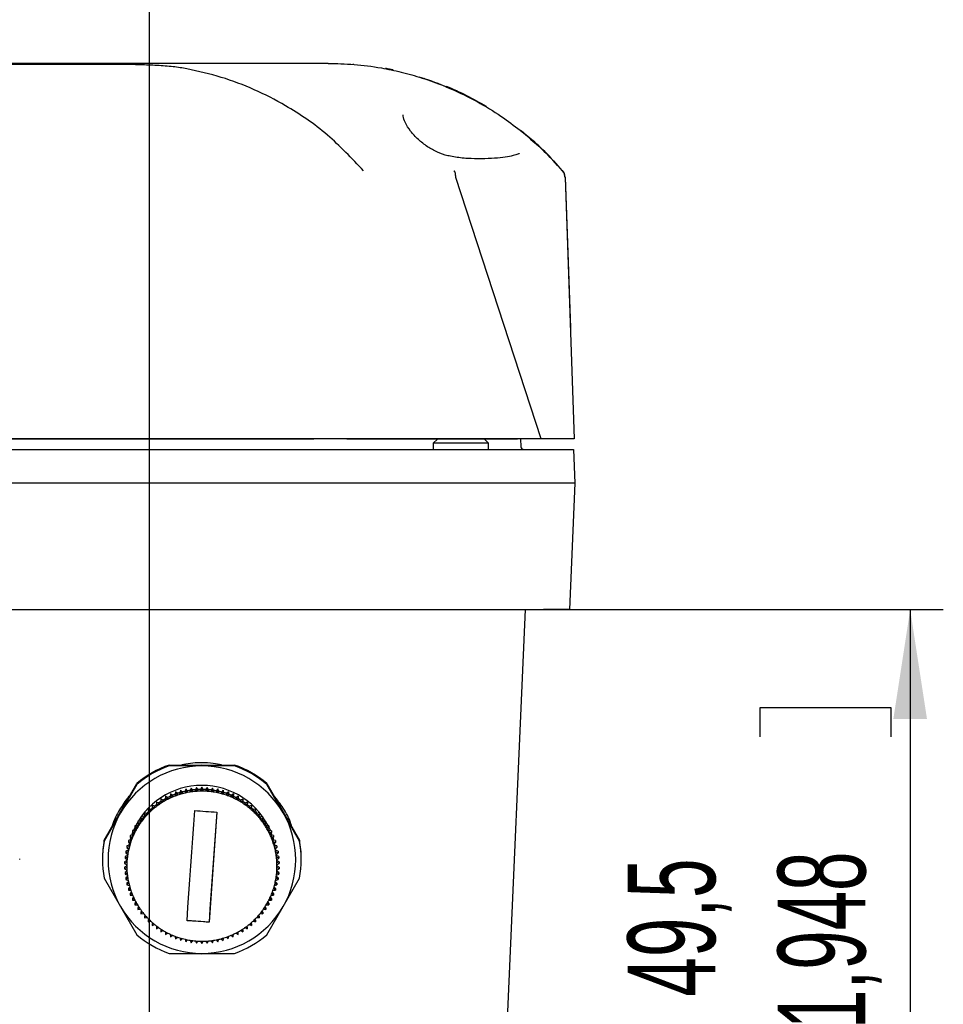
# Model space of a CAD drawing. Header units: millimetres. Extents: x 0 to 1260, y 0 to 891.
# Tile 21 of 56: x 240 to 323, y 655 to 744. Entities that reach past the tile are written whole.
import ezdxf

# ---------------------------------------------------------------- set-up
doc = ezdxf.new("R2010")
doc.units = ezdxf.units.MM
doc.header["$LTSCALE"] = 3
doc.layers.add('FORMAT', color=7, linetype='Continuous')
doc.styles.add('SLDTEXTSTYLE0', font='TXT', dxfattribs={"width": 0.605})
doc.dimstyles.new('SLDDIMSTYLE5', dxfattribs={"dimtxt": 7.704956, "dimasz": 3.048, "dimexe": 0, "dimexo": 0.0625, "dimgap": 1.926239, "dimtad": 1, "dimdec": 1, "dimrnd": 1e-09, "dimzin": 12, "dimdsep": 46, "dimtxsty": 'SLDTEXTSTYLE0', "dimblk1": 'DOT', "dimsah": 1, "dimcen": 0.09, "dimadec": 0, "dimazin": 3, "dimtfac": 1, "dimtdec": 1, "dimtmove": 0, "dimatfit": 0, "dimldrblk": 'DOT', "dimfxl": 1, "dimfrac": 2, "dimtolj": 1, "dimtzin": 12, "dimarcsym": 0})
doc.dimstyles.new('SLDDIMSTYLE6', dxfattribs={"dimtxt": 7.704956, "dimasz": 9.906, "dimexe": 0, "dimexo": 0.0625, "dimgap": 1.926239, "dimtad": 1, "dimdec": 1, "dimrnd": 1e-09, "dimzin": 12, "dimdsep": 46, "dimtxsty": 'SLDTEXTSTYLE0', "dimsah": 1, "dimcen": 0.09, "dimadec": 0, "dimazin": 3, "dimtfac": 1, "dimtdec": 1, "dimtofl": 0, "dimtmove": 0, "dimatfit": 3, "dimfxl": 1, "dimfrac": 2, "dimtolj": 1, "dimtzin": 12, "dimarcsym": 0})

# ---------------------------------------------------------------- blocks, each defined once
blk = doc.blocks.new('_Dot')
at = {"color": 0, "linetype": 'ByBlock', "lineweight": -2}
blk.add_line((-0.5, 0), (-1, 0), dxfattribs=at)
at = {"color": 0, "linetype": 'ByBlock', "const_width": 0.5}
blk.add_lwpolyline([(-0.25, 0, 1), (0.25, 0, 1)], format="xyb", close=True, dxfattribs=at)
blk = doc.blocks.new('_D_6')
at = {"layer": 'FORMAT'}
for p, q in [((267.297, 770.74), (264.651, 770.74)), ((264.651, 770.74), (264.651, 758.907)), ((293.755, 770.74), (296.401, 770.74)), ((296.401, 770.74), (296.401, 758.907)), ((217.921, 641.467), (217.921, 760.143)), ((251.421, 641.467), (251.421, 760.143)), ((264.651, 758.907), (267.297, 758.907)), ((296.401, 758.907), (293.755, 758.907)), ((217.921, 757.143), (198.871, 757.143)), ((217.921, 757.143), (251.421, 757.143)), ((251.421, 757.143), (301.986, 757.143))]:
    blk.add_line(p, q, dxfattribs=at)
blk.add_solid([(251.421, 757.143), (261.327, 755.619), (261.327, 758.667)], dxfattribs=at)
at = {"layer": 'FORMAT', "xscale": 3.048, "yscale": 3.048}
blk.add_blockref('_Dot', (217.921, 757.143, 94.894), dxfattribs=at)
at = {"layer": 'FORMAT', "char_height": 7.9375, "attachment_point": 1, "style": 'SLDTEXTSTYLE0'}
for s, insert in [('33,5', (270.236, 782.736)), ('1,319', (267.297, 769.139))]:
    blk.add_mtext(s, dxfattribs=dict(at, insert=insert))
blk = doc.blocks.new('_D_10')
at = {"layer": 'FORMAT'}
for p, q in [((287.111, 690.951), (323.316, 690.951)), ((320.316, 690.951), (320.316, 641.467)), ((306.719, 679.438), (306.719, 682.084)), ((306.719, 682.084), (318.552, 682.084)), ((318.552, 682.084), (318.552, 679.438)), ((306.719, 652.98), (306.719, 650.334)), ((318.552, 650.334), (318.552, 652.98)), ((306.719, 650.334), (318.552, 650.334)), ((251.421, 641.467), (323.316, 641.467))]:
    blk.add_line(p, q, dxfattribs=at)
for points in [[(320.316, 690.951), (318.792, 681.045), (321.84, 681.045)], [(320.316, 641.467), (321.84, 651.373), (318.792, 651.373)]]:
    blk.add_solid(points, dxfattribs=at)
at = {"layer": 'FORMAT', "char_height": 7.9375, "attachment_point": 1, "rotation": 90, "style": 'SLDTEXTSTYLE0'}
for s, insert in [('1,948', (308.32, 652.98)), ('49,5', (294.723, 655.92))]:
    blk.add_mtext(s, dxfattribs=dict(at, insert=insert))

msp = doc.modelspace()

# ---------------------------------------------------------------- linework, layer by layer
at = {"color": 7, "linetype": 'Continuous', "lineweight": 25}
for p, q in [((257.60356, 740.392285), (178.148781, 740.392285)), ((247.734035, 740.318429), (188.018306, 740.318429)), ((257.60356, 740.391599), (257.60356, 740.392285)), ((267.60356, 740.41081), (262.088153, 740.41081)), ((269.876171, 740.360893), (269.877658, 740.318293)), ((276.396187, 738.994445), (276.290641, 739.029123)), ((276.574069, 738.934949), (276.396187, 738.994446)), ((278.483232, 738.210669), (278.408404, 738.242096)), ((279.167876, 730.077778), (279.170747, 730.063133)), ((286.891096, 706.41081), (279.170747, 730.063133)), ((289.063311, 730.063133), (289.063062, 730.069665)), ((289.063311, 730.063133), (289.889269, 706.41081)), ((289.063312, 730.105597), (289.540061, 716.453273)), ((289.538578, 716.453273), (289.540061, 716.453273)), ((286.891096, 706.41081), (149.024841, 706.41081)), ((266.29676, 706.38541), (169.565061, 706.38541)), ((284.759964, 706.38541), (269.309126, 706.38541)), ((277.50077, 706.38541), (277.12617, 706.01081)), ((282.12617, 706.01081), (281.75157, 706.38541)), ((285.035805, 706.41081), (285.06728, 705.689905)), ((150.326171, 705.45081), (286.978884, 705.45081)), ((277.12617, 706.01081), (277.12617, 705.45081)), ((282.12617, 706.01081), (277.12617, 706.01081)), ((282.12617, 705.45081), (282.12617, 706.01081)), ((286.978884, 705.45081), (289.826171, 705.45081)), ((289.826171, 705.45081), (289.958694, 702.415521)), ((287.111407, 702.415521), (148.676171, 702.415521)), ((289.958694, 702.415521), (289.458134, 690.95081)), ((148.676171, 690.95081), (287.111407, 690.95081)), ((285.447017, 690.95081), (280.029121, 566.860582)), ((253.213131, 676.884064), (256.171171, 676.889908)), ((253.213131, 676.808513), (253.213131, 676.884064)), ((256.171171, 676.802669), (253.213131, 676.808513)), ((256.171171, 676.889908), (259.129211, 676.884064)), ((259.129211, 676.808513), (256.171171, 676.802669)), ((259.129211, 676.884064), (259.129211, 676.808513)), ((248.809955, 672.643953), (250.288975, 675.197409)), ((250.288975, 675.121858), (248.809955, 672.556714)), ((250.288975, 675.197409), (250.288975, 675.121858)), ((256.172988, 674.867903), (256.056894, 674.667134)), ((256.172988, 674.867903), (256.172988, 674.715235)), ((256.288978, 674.667074), (256.172988, 674.867903)), ((262.053367, 675.121858), (262.053367, 675.197409)), ((262.053367, 675.197409), (263.532387, 672.643953)), ((263.532387, 672.556714), (262.053367, 675.121858)), ((252.886475, 674.050168), (252.878315, 673.818449)), ((252.886475, 674.050168), (252.886475, 673.8975)), ((253.083261, 673.927249), (252.886475, 674.050168)), ((253.048381, 673.949035), (253.305884, 674.076391)), ((253.325675, 674.264035), (253.301355, 674.033449)), ((253.325675, 674.111368), (253.301355, 673.880781)), ((253.301355, 674.033449), (253.301355, 673.880781)), ((253.325675, 674.264035), (253.325675, 674.111368)), ((253.513399, 674.127701), (253.325675, 674.264035)), ((253.513399, 673.975033), (253.325675, 674.111368)), ((253.513399, 673.975033), (253.513399, 674.127701)), ((253.778738, 674.446774), (253.738377, 674.218444)), ((253.778738, 674.294106), (253.738377, 674.065776)), ((253.738377, 674.218444), (253.738377, 674.065776)), ((253.778738, 674.446774), (253.778738, 674.294106)), ((253.956485, 674.297689), (253.778738, 674.446774)), ((253.956485, 674.145021), (253.778738, 674.294106)), ((253.920229, 674.328099), (254.19908, 674.419874)), ((253.956485, 674.145021), (253.956485, 674.297689)), ((254.243456, 674.597493), (254.187252, 674.372532)), ((254.243456, 674.444825), (254.187252, 674.219865)), ((254.187252, 674.372532), (254.187252, 674.219865)), ((254.243456, 674.597493), (254.243456, 674.444825)), ((254.410361, 674.436385), (254.243456, 674.597493)), ((254.410361, 674.283717), (254.243456, 674.444825)), ((254.374637, 674.470868), (254.66152, 674.543283)), ((254.410361, 674.283717), (254.410361, 674.436385)), ((254.717567, 674.715459), (254.645792, 674.494963)), ((254.717567, 674.562791), (254.645792, 674.342295)), ((254.645792, 674.494963), (254.645792, 674.342295)), ((254.717567, 674.715459), (254.717567, 674.562791)), ((254.872816, 674.543111), (254.717567, 674.715459)), ((254.872816, 674.390443), (254.717567, 674.562791)), ((254.872816, 674.390443), (254.872816, 674.543111)), ((255.198759, 674.800097), (255.111763, 674.58514)), ((255.198759, 674.647429), (255.111763, 674.432472)), ((255.111763, 674.58514), (255.111763, 674.432472)), ((255.198759, 674.800097), (255.198759, 674.647429)), ((255.341596, 674.617349), (255.198759, 674.800097)), ((255.341596, 674.464682), (255.198759, 674.647429)), ((255.309132, 674.658885), (255.606257, 674.690446)), ((255.341596, 674.464682), (255.341596, 674.617349)), ((255.684688, 674.850994), (255.582895, 674.642624)), ((255.684688, 674.698326), (255.582895, 674.489956)), ((255.582895, 674.642624), (255.582895, 674.489956)), ((255.684688, 674.850994), (255.684688, 674.698326)), ((255.814418, 674.658738), (255.684688, 674.850994)), ((255.814418, 674.50607), (255.684688, 674.698326)), ((255.784529, 674.703032), (256.083727, 674.713538)), ((255.814418, 674.50607), (255.814418, 674.658738)), ((256.172988, 674.715235), (256.056894, 674.514466)), ((256.056894, 674.667134), (256.056894, 674.514466)), ((256.288978, 674.514406), (256.172988, 674.715235)), ((256.262169, 674.713491), (256.561359, 674.702827)), ((256.288978, 674.514406), (256.288978, 674.667074)), ((256.661279, 674.850741), (256.53145, 674.658552)), ((256.661279, 674.698073), (256.53145, 674.505884)), ((256.53145, 674.658552), (256.53145, 674.505884)), ((256.661279, 674.850741), (256.661279, 674.698073)), ((256.762963, 674.642318), (256.661279, 674.850741)), ((256.762963, 674.48965), (256.661279, 674.698073)), ((256.739629, 674.690147), (257.036731, 674.658431)), ((256.762963, 674.48965), (256.762963, 674.642318)), ((257.147182, 674.799591), (257.00425, 674.616918)), ((257.147182, 674.646924), (257.00425, 674.46425)), ((257.00425, 674.616918), (257.00425, 674.46425)), ((257.147182, 674.799591), (257.147182, 674.646924)), ((257.234066, 674.58459), (257.147182, 674.799591)), ((257.234066, 674.431922), (257.147182, 674.646924)), ((257.214477, 674.633065), (257.507441, 674.580641)), ((257.234066, 674.431922), (257.234066, 674.58459)), ((257.62833, 674.714704), (257.472991, 674.542437)), ((257.62833, 674.562036), (257.472991, 674.389769)), ((257.472991, 674.542437), (257.472991, 674.389769)), ((257.62833, 674.714704), (257.62833, 674.562036)), ((257.699991, 674.494171), (257.62833, 674.714704)), ((257.699991, 674.341503), (257.62833, 674.562036)), ((257.684291, 674.542486), (257.971121, 674.469925)), ((257.699991, 674.341503), (257.699991, 674.494171)), ((258.102379, 674.596492), (257.93539, 674.43547)), ((258.102379, 674.443824), (257.93539, 674.282803)), ((257.93539, 674.43547), (257.93539, 674.282803)), ((258.102379, 674.596492), (258.102379, 674.443824)), ((258.158467, 674.371503), (258.102379, 674.596492)), ((258.158467, 674.218835), (258.102379, 674.443824)), ((258.146667, 674.418834), (258.425452, 674.326918)), ((258.158467, 674.218835), (258.158467, 674.371503)), ((258.567019, 674.445532), (258.389194, 674.29654)), ((258.389194, 674.29654), (258.389194, 674.143872)), ((258.567019, 674.292864), (258.389194, 674.143872)), ((258.567019, 674.445532), (258.567019, 674.292864)), ((258.607261, 674.217181), (258.567019, 674.445532)), ((258.607261, 674.064514), (258.567019, 674.292864)), ((258.599238, 674.262707), (258.868172, 674.152424)), ((258.607261, 674.064514), (258.607261, 674.217181)), ((259.019987, 674.262559), (258.832192, 674.126322)), ((258.832192, 674.126322), (258.832192, 673.973654)), ((259.019987, 674.109891), (258.832192, 673.973654)), ((259.019987, 674.262559), (259.019987, 674.109891)), ((259.044187, 674.03196), (259.019987, 674.262559)), ((259.044187, 673.879292), (259.019987, 674.109891)), ((259.039683, 674.07488), (259.297094, 673.947401)), ((259.044187, 673.879292), (259.044187, 674.03196)), ((259.459076, 674.048464), (259.262226, 673.925646)), ((259.459076, 674.048464), (259.459076, 673.895796)), ((259.467116, 673.81674), (259.459076, 674.048464)), ((251.67305, 673.23294), (251.67305, 673.080272)), ((251.891116, 673.153581), (251.67305, 673.23294)), ((251.891116, 673.000913), (251.67305, 673.080272)), ((251.67305, 673.080272), (251.713291, 672.851921)), ((251.864569, 673.163242), (252.064274, 673.322285)), ((251.891116, 673.000913), (251.891116, 673.153581)), ((252.058144, 673.533361), (252.058144, 673.380693)), ((252.270139, 673.438999), (252.058144, 673.533361)), ((252.270139, 673.286331), (252.058144, 673.380693)), ((252.058144, 673.380693), (252.082344, 673.150095)), ((252.239998, 673.452416), (252.464905, 673.606621)), ((252.270139, 673.286331), (252.270139, 673.438999)), ((252.668166, 673.697308), (252.463277, 673.806214)), ((252.463277, 673.806214), (252.463277, 673.653546)), ((252.668166, 673.54464), (252.463277, 673.653546)), ((252.463277, 673.653546), (252.471317, 673.421823)), ((252.635238, 673.71481), (252.879709, 673.858032)), ((252.668166, 673.54464), (252.668166, 673.697308)), ((252.886475, 673.8975), (252.878315, 673.665781)), ((252.878315, 673.818449), (252.878315, 673.665781)), ((253.083261, 673.774581), (252.886475, 673.8975)), ((253.083261, 673.774581), (253.083261, 673.927249)), ((259.262226, 673.925646), (259.262226, 673.772978)), ((259.459076, 673.895796), (259.262226, 673.772978)), ((259.467116, 673.664072), (259.459076, 673.895796)), ((259.467116, 673.664072), (259.467116, 673.81674)), ((259.882147, 673.80429), (259.677201, 673.69549)), ((259.677201, 673.69549), (259.677201, 673.542822)), ((259.882147, 673.651622), (259.677201, 673.542822)), ((259.873987, 673.419903), (259.882147, 673.651622)), ((259.880491, 673.604615), (260.105212, 673.450362)), ((259.882147, 673.80429), (259.882147, 673.651622)), ((260.287138, 673.531227), (260.075094, 673.436975)), ((260.075094, 673.436975), (260.075094, 673.284307)), ((260.287138, 673.378559), (260.075094, 673.284307)), ((260.262818, 673.147973), (260.287138, 673.378559)), ((260.280968, 673.320062), (260.480486, 673.160995)), ((260.287138, 673.531227), (260.287138, 673.378559)), ((260.672076, 673.230606), (260.453968, 673.151361)), ((260.453968, 673.151361), (260.453968, 672.998693)), ((260.672076, 673.077938), (260.453968, 672.998693)), ((260.631716, 672.849608), (260.672076, 673.077938)), ((260.672076, 673.230606), (260.672076, 673.077938)), ((247.330935, 670.07881), (248.809955, 672.643953)), ((248.809955, 672.556714), (247.330935, 670.003259)), ((250.886031, 672.149196), (250.656215, 672.181524)), ((250.656215, 672.181524), (250.656215, 672.028856)), ((251.197373, 672.507105), (250.970373, 672.555371)), ((250.970373, 672.555371), (250.970373, 672.402703)), ((251.197373, 672.354437), (250.970373, 672.402703)), ((250.970373, 672.402703), (251.042034, 672.18217)), ((251.180222, 672.510752), (251.330627, 672.670478)), ((251.197373, 672.354437), (251.197373, 672.507105)), ((251.30987, 672.906412), (251.30987, 672.753745)), ((251.532946, 672.842445), (251.30987, 672.906412)), ((251.30987, 672.753745), (251.365957, 672.528755)), ((251.532946, 672.689777), (251.30987, 672.753745)), ((251.510751, 672.848809), (251.685494, 673.009655)), ((251.532946, 672.689777), (251.532946, 672.842445)), ((257.518794, 672.617483), (256.81864, 662.651519)), ((261.035086, 672.90389), (260.811977, 672.840038)), ((260.811977, 672.840038), (260.811977, 672.68737)), ((261.035086, 672.751222), (260.811977, 672.68737)), ((260.978882, 672.526262), (261.035086, 672.751222)), ((261.014259, 672.667861), (261.164487, 672.508153)), ((261.035086, 672.90389), (261.035086, 672.751222)), ((261.3744, 672.552672), (261.147376, 672.504524)), ((261.147376, 672.504524), (261.147376, 672.351856)), ((261.3744, 672.400005), (261.147376, 672.351856)), ((261.302625, 672.179509), (261.3744, 672.400005)), ((261.343105, 672.303864), (261.469988, 672.148059)), ((261.3744, 672.552672), (261.3744, 672.400005)), ((261.688365, 672.178663), (261.458532, 672.146454)), ((261.688365, 672.178663), (261.688365, 672.025995)), ((263.532387, 672.643953), (265.011407, 670.07881)), ((265.011407, 670.003259), (263.532387, 672.556714)), ((250.109902, 671.372806), (250.109902, 671.220138)), ((250.341985, 671.372746), (250.109902, 671.372806)), ((250.341985, 671.220078), (250.341985, 671.372746)), ((250.600438, 671.770461), (250.368924, 671.786695)), ((250.368924, 671.786695), (250.368924, 671.634027)), ((250.600438, 671.617793), (250.368924, 671.634027)), ((250.368924, 671.634027), (250.470609, 671.425604)), ((250.595094, 671.770836), (250.700107, 671.92024)), ((250.600438, 671.617793), (250.600438, 671.770461)), ((250.886031, 671.996528), (250.656215, 672.028856)), ((250.656215, 672.028856), (250.743099, 671.813855)), ((250.886031, 671.996528), (250.886031, 672.149196)), ((261.458532, 672.146454), (261.458532, 671.993786)), ((261.688365, 672.025995), (261.458532, 671.993786)), ((261.601369, 671.811039), (261.688365, 672.025995)), ((261.644369, 671.917287), (261.749224, 671.76794)), ((261.97545, 671.783685), (261.743928, 671.767571)), ((261.743928, 671.767571), (261.743928, 671.614903)), ((261.97545, 671.631017), (261.743928, 671.614903)), ((261.873657, 671.422647), (261.97545, 671.631017)), ((261.97545, 671.783685), (261.97545, 671.631017)), ((262.002174, 671.369722), (262.002174, 671.217054)), ((262.234257, 671.369662), (262.002174, 671.369722)), ((262.234257, 671.369662), (262.234257, 671.216994)), ((249.911398, 670.528208), (249.681565, 670.495999)), ((249.681565, 670.495999), (249.681565, 670.343331)), ((250.111932, 670.957988), (249.880409, 670.941874)), ((249.880409, 670.941874), (249.880409, 670.789207)), ((250.111932, 670.80532), (249.880409, 670.789207)), ((249.880409, 670.789207), (250.010139, 670.59695)), ((249.911398, 670.37554), (249.911398, 670.528208)), ((250.341985, 671.220078), (250.109902, 671.220138)), ((250.109902, 671.220138), (250.225891, 671.019309)), ((250.111932, 670.80532), (250.111932, 670.957988)), ((262.234257, 671.216994), (262.002174, 671.217054)), ((262.118163, 671.016225), (262.234257, 671.216994)), ((262.232012, 670.954845), (262.232012, 670.802177)), ((262.463526, 670.938611), (262.232012, 670.954845)), ((262.463526, 670.785943), (262.232012, 670.802177)), ((262.333696, 670.593754), (262.463526, 670.785943)), ((262.432322, 670.524961), (262.432322, 670.372293)), ((262.662138, 670.492633), (262.432322, 670.524961)), ((262.544859, 670.50913), (262.449584, 670.765305)), ((262.463526, 670.938611), (262.463526, 670.785943)), ((262.662138, 670.492633), (262.662138, 670.339965)), ((247.330935, 670.003259), (247.330935, 670.07881)), ((249.60265, 669.63202), (249.379541, 669.568168)), ((249.379541, 669.568168), (249.379541, 669.4155)), ((249.741361, 670.0855), (249.514337, 670.037352)), ((249.514337, 670.037352), (249.514337, 669.884684)), ((249.741361, 669.932832), (249.514337, 669.884684)), ((249.514337, 669.884684), (249.669586, 669.712336)), ((249.592362, 669.798066), (249.553555, 669.61797)), ((249.60265, 669.479353), (249.60265, 669.63202)), ((249.724638, 670.288223), (249.660389, 670.068327)), ((249.911398, 670.37554), (249.681565, 670.343331)), ((249.681565, 670.343331), (249.824402, 670.160584)), ((249.741361, 669.932832), (249.741361, 670.0855)), ((262.662138, 670.339965), (262.432322, 670.372293)), ((262.519206, 670.157292), (262.662138, 670.339965)), ((262.602128, 670.082165), (262.602128, 669.929497)), ((262.829128, 670.033899), (262.602128, 670.082165)), ((262.829128, 669.881231), (262.602128, 669.929497)), ((262.682863, 670.064999), (262.618826, 670.284609)), ((262.673789, 669.708964), (262.829128, 669.881231)), ((262.740604, 669.628613), (262.740604, 669.475945)), ((262.96368, 669.564645), (262.740604, 669.628613)), ((262.789463, 669.614603), (262.750823, 669.794393)), ((262.829128, 670.033899), (262.829128, 669.881231)), ((262.96368, 669.564645), (262.96368, 669.411978)), ((265.011407, 670.07881), (265.011407, 670.003259)), ((249.421751, 668.701626), (249.209708, 668.607374)), ((249.49594, 669.169979), (249.277832, 669.090734)), ((249.277832, 669.090734), (249.277832, 668.938066)), ((249.49594, 669.017311), (249.277832, 668.938066)), ((249.277832, 668.938066), (249.45558, 668.788981)), ((249.60265, 669.479353), (249.379541, 669.4155)), ((249.379541, 669.4155), (249.546446, 669.254392)), ((249.421751, 668.548958), (249.421751, 668.701626)), ((249.497688, 669.301456), (249.478178, 669.163525)), ((249.49594, 669.017311), (249.49594, 669.169979)), ((262.96368, 669.411978), (262.740604, 669.475945)), ((262.796692, 669.250956), (262.96368, 669.411978)), ((262.864607, 669.160136), (262.845217, 669.297747)), ((263.065141, 669.087158), (262.847074, 669.166516)), ((263.065141, 668.93449), (262.847074, 669.013848)), ((262.887316, 668.785498), (263.065141, 668.93449)), ((262.92102, 668.698125), (262.92102, 668.545457)), ((263.133014, 668.603763), (262.92102, 668.698125)), ((263.065141, 669.087158), (263.065141, 668.93449)), ((239.671171, 668.316603), (239.671171, 668.392154)), ((247.171171, 668.392154), (247.171171, 668.316603)), ((249.371171, 667.754477), (249.175372, 667.632316)), ((249.380445, 668.229243), (249.175499, 668.120444)), ((249.175499, 668.120444), (249.175499, 667.967776)), ((249.380445, 668.076576), (249.175499, 667.967776)), ((249.175499, 667.967776), (249.372285, 667.844856)), ((249.209708, 668.607374), (249.209708, 668.454706)), ((249.421751, 668.548958), (249.209708, 668.454706)), ((249.209708, 668.454706), (249.397432, 668.318372)), ((249.371171, 667.845552), (249.371171, 667.721898)), ((249.380445, 668.076576), (249.380445, 668.229243)), ((263.133014, 668.451095), (262.92102, 668.545457)), ((262.945219, 668.314858), (263.133014, 668.451095)), ((262.962081, 668.225721), (262.962081, 668.073053)), ((263.16697, 668.116815), (262.962081, 668.225721)), ((263.16697, 667.964147), (262.962081, 668.073053)), ((262.97012, 667.84133), (263.16697, 667.964147)), ((262.971171, 667.721898), (262.971171, 667.841986)), ((263.166843, 667.628687), (262.971171, 667.750911)), ((263.133014, 668.603763), (263.133014, 668.451095)), ((263.16697, 668.116815), (263.16697, 667.964147)), ((265.171171, 668.316603), (265.171171, 668.392154)), ((249.175372, 667.632316), (249.175372, 667.479648)), ((249.372222, 667.602465), (249.175372, 667.479648)), ((249.175372, 667.479648), (249.380261, 667.370742)), ((249.385997, 667.273533), (249.209328, 667.145368)), ((249.209328, 667.145368), (249.209328, 666.9927)), ((249.397123, 667.128937), (249.209328, 666.9927)), ((249.209328, 666.9927), (249.421322, 666.898338)), ((262.920591, 666.894837), (263.132634, 666.989089)), ((263.132634, 666.989089), (262.94491, 667.125423)), ((263.132634, 667.141757), (262.956107, 667.269959)), ((262.961897, 667.36722), (263.166843, 667.476019)), ((263.166843, 667.476019), (262.970057, 667.598939)), ((263.132634, 667.141757), (263.132634, 666.989089)), ((263.166843, 667.628687), (263.166843, 667.476019)), ((247.330935, 666.629948), (248.809955, 664.064804)), ((249.434886, 666.794091), (249.277201, 666.661973)), ((249.277201, 666.661973), (249.277201, 666.509305)), ((249.455026, 666.658297), (249.277201, 666.509305)), ((249.277201, 666.509305), (249.495268, 666.429947)), ((249.517812, 666.318664), (249.378661, 666.184485)), ((249.54565, 666.19284), (249.378661, 666.031818)), ((249.378661, 666.184485), (249.378661, 666.031818)), ((249.378661, 666.031818), (249.601738, 665.96785)), ((262.739692, 665.964443), (262.962801, 666.028295)), ((262.962801, 666.028295), (262.795896, 666.189403)), ((262.962801, 666.180963), (262.823786, 666.31515)), ((262.846402, 666.426484), (263.064509, 666.50573)), ((263.064509, 666.50573), (262.886762, 666.654814)), ((263.064509, 666.658397), (262.906964, 666.790537)), ((262.962801, 666.180963), (262.962801, 666.028295)), ((263.064509, 666.658397), (263.064509, 666.50573)), ((263.532387, 664.064804), (265.011407, 666.629948)), ((249.634485, 665.849718), (249.513214, 665.715232)), ((249.668553, 665.734831), (249.513214, 665.562564)), ((249.513214, 665.715232), (249.513214, 665.562564)), ((249.513214, 665.562564), (249.740213, 665.514298)), ((249.784428, 665.389701), (249.680203, 665.256498)), ((249.823136, 665.286504), (249.680203, 665.103831)), ((249.680203, 665.256498), (249.680203, 665.103831)), ((249.680203, 665.103831), (249.91002, 665.071502)), ((262.430944, 665.068255), (262.660777, 665.100464)), ((262.660777, 665.100464), (262.51794, 665.283211)), ((262.660777, 665.253132), (262.556676, 665.386319)), ((262.60098, 665.510963), (262.828005, 665.559111)), ((262.660777, 665.253132), (262.660777, 665.100464)), ((262.828005, 665.559111), (262.672755, 665.731459)), ((262.828005, 665.711779), (262.706864, 665.846262)), ((262.828005, 665.711779), (262.828005, 665.559111)), ((249.966978, 664.941027), (249.878816, 664.81052)), ((250.008646, 664.850041), (249.878816, 664.657852)), ((249.878816, 664.81052), (249.878816, 664.657852)), ((249.878816, 664.657852), (250.11033, 664.641618)), ((250.181288, 664.506064), (250.108085, 664.379469)), ((250.224179, 664.42757), (250.108085, 664.226801)), ((250.108085, 664.379469), (250.108085, 664.226801)), ((250.108085, 664.226801), (250.340168, 664.226741)), ((262.000357, 664.223717), (262.23244, 664.223657)), ((262.23244, 664.223657), (262.11645, 664.424486)), ((262.23244, 664.376325), (262.159344, 664.502886)), ((262.23041, 664.638475), (262.461932, 664.654589)), ((262.23244, 664.376325), (262.23244, 664.223657)), ((262.461932, 664.654589), (262.332203, 664.846845)), ((262.461932, 664.807256), (262.373887, 664.937739)), ((262.461932, 664.807256), (262.461932, 664.654589)), ((248.809955, 664.064804), (250.288975, 661.511349)), ((250.426331, 664.087117), (250.366892, 663.965446)), ((250.468685, 664.021148), (250.366892, 663.812778)), ((250.366892, 663.965446), (250.366892, 663.812778)), ((250.366892, 663.812778), (250.598414, 663.828892)), ((250.700903, 663.686415), (250.653977, 663.570468)), ((250.740973, 663.632756), (250.653977, 663.4178)), ((250.653977, 663.570468), (250.653977, 663.4178)), ((250.653977, 663.4178), (250.88381, 663.450009)), ((251.003629, 663.306092), (250.967941, 663.196458)), ((251.039716, 663.264286), (250.967941, 663.043791)), ((261.371969, 663.19376), (261.33636, 663.303345)), ((261.456311, 663.447267), (261.686127, 663.414939)), ((261.686127, 663.414939), (261.599243, 663.62994)), ((261.686127, 663.567607), (261.63929, 663.683509)), ((261.686127, 663.567607), (261.686127, 663.414939)), ((261.741904, 663.826002), (261.973418, 663.809768)), ((261.973418, 663.809768), (261.871733, 664.018191)), ((261.973418, 663.962436), (261.914077, 664.084067)), ((261.973418, 663.962436), (261.973418, 663.809768)), ((262.053367, 661.511349), (263.532387, 664.064804)), ((250.967941, 663.196458), (250.967941, 663.043791)), ((250.967941, 663.043791), (251.194966, 663.091939)), ((251.332973, 662.948178), (251.307255, 662.845241)), ((251.36346, 662.917534), (251.307255, 662.692573)), ((251.307255, 662.845241), (251.307255, 662.692573)), ((251.307255, 662.692573), (251.530365, 662.756425)), ((251.687245, 662.614581), (251.670266, 662.518525)), ((251.710626, 662.594187), (251.670266, 662.365857)), ((251.670266, 662.518525), (251.670266, 662.365857)), ((251.670266, 662.365857), (251.888374, 662.445102)), ((256.81864, 662.651519), (254.823548, 662.791416)), ((256.81864, 662.649641), (256.81864, 662.651519)), ((260.451226, 662.442882), (260.669292, 662.363523)), ((260.669292, 662.363523), (260.629051, 662.591874)), ((260.669292, 662.516191), (260.652373, 662.612196)), ((260.669292, 662.516191), (260.669292, 662.363523)), ((260.809396, 662.754019), (261.032472, 662.690051)), ((261.032472, 662.690051), (260.976385, 662.91504)), ((261.032472, 662.842719), (261.006824, 662.945605)), ((261.032472, 662.842719), (261.032472, 662.690051)), ((261.144969, 663.089358), (261.371969, 663.041092)), ((261.371969, 663.041092), (261.300308, 663.261625)), ((261.371969, 663.19376), (261.371969, 663.041092)), ((252.064609, 662.307079), (252.055204, 662.217904)), ((252.079523, 662.295822), (252.055204, 662.065236)), ((252.055204, 662.217904), (252.055204, 662.065236)), ((252.055204, 662.065236), (252.267248, 662.159488)), ((252.463099, 662.027305), (252.460195, 661.944841)), ((252.468355, 662.023892), (252.460195, 661.792173)), ((252.460195, 661.944841), (252.460195, 661.792173)), ((252.460195, 661.792173), (252.665141, 661.900973)), ((252.875226, 661.779723), (252.883266, 661.548)), ((252.883266, 661.548), (253.080116, 661.670817)), ((253.298155, 661.564503), (253.322355, 661.333904)), ((259.016667, 661.332428), (259.040987, 661.563014)), ((259.259081, 661.669214), (259.455867, 661.546295)), ((259.455867, 661.546295), (259.464027, 661.778014)), ((259.674175, 661.899155), (259.879065, 661.790249)), ((259.879065, 661.790249), (259.871025, 662.021973)), ((259.879065, 661.942917), (259.876205, 662.025332)), ((259.879065, 661.942917), (259.879065, 661.790249)), ((260.072203, 662.157464), (260.284197, 662.063102)), ((260.284197, 662.063102), (260.259998, 662.293701)), ((260.284197, 662.21577), (260.274845, 662.304894)), ((260.284197, 662.21577), (260.284197, 662.063102)), ((253.322355, 661.333904), (253.510149, 661.470141)), ((253.735081, 661.379282), (253.775322, 661.150931)), ((253.775322, 661.150931), (253.953147, 661.299923)), ((254.183875, 661.224961), (254.239963, 660.999971)), ((254.239963, 660.999971), (254.406952, 661.160993)), ((254.642351, 661.102292), (254.714012, 660.881759)), ((254.714012, 660.881759), (254.869351, 661.054026)), ((255.108276, 661.011873), (255.19516, 660.796872)), ((255.19516, 660.796872), (255.338092, 660.979545)), ((255.579378, 660.954145), (255.681063, 660.745722)), ((255.681063, 660.745722), (255.810892, 660.937911)), ((256.053364, 660.929389), (256.169354, 660.72856)), ((256.169354, 660.72856), (256.285448, 660.929329)), ((256.527924, 660.937726), (256.657654, 660.745469)), ((256.657654, 660.745469), (256.759446, 660.953839)), ((257.000746, 660.979114), (257.143583, 660.796366)), ((257.143583, 660.796366), (257.230579, 661.011323)), ((257.469526, 661.053352), (257.624775, 660.881004)), ((257.624775, 660.881004), (257.69655, 661.1015)), ((257.931981, 661.160078), (258.098886, 660.99897)), ((258.098886, 660.99897), (258.15509, 661.223931)), ((258.385857, 661.298774), (258.563604, 661.149689)), ((258.563604, 661.149689), (258.603965, 661.378019)), ((258.828943, 661.468762), (259.016667, 661.332428)), ((253.213131, 659.824693), (256.171171, 659.818849)), ((255.827078, 659.819529), (256.171171, 659.798899)), ((256.171171, 659.818849), (259.129211, 659.824693))]:
    msp.add_line(p, q, dxfattribs=at)
at = {"color": 7, "linetype": 'Continuous', "lineweight": 25, "flags": 128}
for points in [[(253.477414, 674.153835), (253.497633, 674.162588), (253.746427, 674.263986)], [(254.838378, 674.581342), (254.999046, 674.611654), (255.131381, 674.633613)], [(259.465743, 673.856295), (259.546171, 673.810636), (259.710111, 673.712961)], [(250.87453, 672.150814), (251.000371, 672.305215), (251.001583, 672.306657)], [(254.823548, 662.789538), (254.910191, 664.01261), (254.997584, 665.249256), (255.085479, 666.495953), (255.173625, 667.749151), (255.261771, 669.00528), (255.349666, 670.260764), (255.437059, 671.512026), (255.523702, 672.755503)], [(255.523702, 672.755503), (255.772986, 672.73761), (256.022358, 672.719828), (256.271788, 672.70216), (256.521248, 672.684609), (256.770708, 672.667176), (257.020138, 672.649863), (257.26951, 672.632672), (257.518794, 672.615605)], [(257.518794, 672.615605), (257.432151, 671.372128), (257.344757, 670.120866), (257.256863, 668.865383), (257.168717, 667.609253), (257.080571, 666.356055), (256.992676, 665.109358), (256.905283, 663.872713), (256.81864, 662.649641)], [(260.659577, 673.007228), (260.803302, 672.875627), (260.834137, 672.84638)], [(249.894154, 670.768837), (249.828246, 670.595388), (249.798626, 670.512404)], [(256.81864, 662.649641), (256.569356, 662.666707), (256.319984, 662.683898), (256.070553, 662.701211), (255.821094, 662.718644), (255.571634, 662.736196), (255.322204, 662.753863), (255.072832, 662.771645), (254.823548, 662.789538)]]:
    msp.add_lwpolyline(points, dxfattribs=at)
at = {"color": 7, "linetype": 'Continuous', "lineweight": 25}
for centre, radius, start, end in [((267.60356, 712.453273), 28, 77.85419158, 79.26134564), ((267.60356, 712.41081), 28, 78.66955246, 79.26134564), ((267.60356, 712.41081), 28, 63.02604263, 72.85219245), ((267.60356, 712.453273), 28, 59.16762796, 67.49399406), ((267.60356, 712.41081), 28, 40.73014491, 51.39537976), ((267.60356, 712.453273), 28, 44.45924633, 48.53306789), ((288.063921, 730.070698), 1, 2, 40.73014491), ((285.317042, 705.70081), 0.25, 182.5, 270), ((256.169645, 668.301264), 8.501406, 89.98971669, 149.9630452), ((256.1691, 668.381164), 9.002059, 109.16962184, 130.78314006), ((256.1691, 668.305613), 9.002059, 109.16962184, 130.78314006), ((256.172697, 668.301264), 8.501406, 30.03695479, 90.01028331), ((256.173242, 668.381164), 9.002059, 49.21685994, 70.83037816), ((256.173242, 668.305613), 9.002059, 49.21685994, 70.83037816), ((256.17117, 668.281001), 6.752137, 23.23529083, 156.73513428), ((256.170083, 667.86516), 6.802749, 114.94204284, 116.98524782), ((256.170302, 667.712022), 6.803268, 112.98769576, 114.94204456), ((256.170492, 667.864241), 6.803755, 110.94469183, 112.98769534), ((256.170492, 667.711573), 6.803755, 110.94469183, 112.98769534), ((256.170655, 667.71115), 6.804208, 108.99052481, 110.94469349), ((256.17079, 667.863423), 6.804625, 106.94769532, 108.99052462), ((256.17079, 667.710755), 6.804625, 106.94769532, 108.99052462), ((256.170901, 667.710393), 6.805004, 104.99368057, 106.9476969), ((256.170989, 667.862734), 6.805343, 102.95099488, 104.99368063), ((256.170989, 667.710066), 6.805343, 102.95099488, 104.99368063), ((256.171055, 667.709777), 6.80564, 100.99710165, 102.95099635), ((256.171104, 667.862196), 6.805893, 98.95452634, 100.99710195), ((256.171104, 667.709528), 6.805893, 98.95452634, 100.99710195), ((256.171136, 667.709321), 6.806102, 97.00072154, 98.95452767), ((256.171156, 667.861827), 6.806266, 94.95822105, 97.00072207), ((256.171156, 667.709159), 6.806266, 94.95822105, 97.00072207), ((256.171167, 667.709042), 6.806383, 93.00446985, 94.95822221), ((256.17117, 667.86164), 6.806454, 90.96200717, 93.00447061), ((256.17117, 667.708972), 6.806454, 90.96200717, 93.00447061), ((256.171171, 667.708948), 6.806477, 89.00827374, 90.96200814), ((256.171171, 667.86164), 6.806453, 86.96581113, 89.00827471), ((256.171171, 667.708972), 6.806453, 86.96581113, 89.00827471), ((256.171175, 667.709043), 6.806382, 85.01205926, 86.96581189), ((256.171186, 667.861829), 6.806264, 82.96955898, 85.01206042), ((256.171186, 667.709161), 6.806264, 82.96955898, 85.01206042), ((256.171206, 667.709324), 6.8061, 81.01575285, 82.96955951), ((256.171239, 667.862199), 6.80589, 78.97317788, 81.01575417), ((256.171239, 667.709531), 6.80589, 78.97317788, 81.01575417), ((256.171287, 667.709781), 6.805636, 77.01928269, 78.97317818), ((256.171354, 667.862739), 6.805338, 74.97659747, 77.01928416), ((256.171354, 667.710071), 6.805338, 74.97659747, 77.01928416), ((256.171442, 667.710398), 6.804999, 73.02258017, 74.97659753), ((256.171553, 667.863429), 6.804619, 70.97975126, 73.02258175), ((256.171553, 667.710761), 6.804619, 70.97975126, 73.02258175), ((256.171689, 667.711156), 6.804202, 69.02558115, 70.97975108), ((256.171852, 667.864247), 6.803748, 66.9825779, 69.02558282), ((256.171852, 667.71158), 6.803748, 66.9825779, 69.02558282), ((256.172043, 667.712028), 6.80326, 65.02822725, 66.98257748), ((256.172262, 667.865167), 6.802741, 62.9850224, 65.02822897), ((256.168155, 667.868226), 6.799121, 126.9366983, 128.98063002), ((256.168155, 667.715558), 6.799121, 126.9366983, 128.98063002), ((256.168547, 667.715037), 6.799772, 124.98168145, 126.93669997), ((256.168912, 667.867183), 6.800409, 122.93800675, 124.98168038), ((256.168912, 667.714516), 6.800409, 122.93800675, 124.98168038), ((256.169249, 667.713996), 6.801028, 120.98323059, 122.93800847), ((256.169556, 667.866151), 6.801626, 118.93979992, 120.98322972), ((256.169556, 667.713483), 6.801626, 118.93979992, 120.98322972), ((256.169835, 667.712981), 6.802201, 116.98524847, 118.93980165), ((256.170083, 667.712492), 6.802749, 114.94204284, 116.98524782), ((256.172262, 667.712499), 6.802741, 62.9850224, 65.02822897), ((256.172511, 667.712988), 6.802192, 61.03046696, 62.98502174), ((256.17279, 667.866159), 6.801617, 58.98703714, 61.03046869), ((256.17279, 667.713491), 6.801617, 58.98703714, 61.03046869), ((256.173098, 667.714004), 6.801019, 57.03225665, 58.98703627), ((256.173435, 667.867191), 6.8004, 54.98858287, 57.03225837), ((256.173435, 667.714523), 6.8004, 54.98858287, 57.03225837), ((256.173801, 667.715045), 6.799763, 53.03356144, 54.9885818), ((256.174193, 667.868233), 6.799111, 50.98962943, 53.03356311), ((256.174193, 667.715565), 6.799111, 50.98962943, 53.03356311), ((256.156265, 668.310759), 8.48507, 149.97333002, 210.02666998), ((256.165359, 667.871123), 6.795087, 138.93588683, 140.98062742), ((256.165359, 667.718456), 6.795087, 138.93588683, 140.98062742), ((256.165865, 667.718015), 6.795758, 136.98009979, 138.93588816), ((256.166359, 667.870222), 6.796434, 134.93562782, 136.98009826), ((256.166359, 667.717554), 6.796434, 134.93562782, 136.98009826), ((256.166838, 667.717074), 6.797112, 132.98010057, 134.9356293), ((256.167299, 667.869248), 6.797787, 130.93590011, 132.98009917), ((256.167299, 667.71658), 6.797787, 130.93590011, 132.98009917), ((256.167739, 667.716073), 6.798458, 128.98063127, 130.9359017), ((256.17461, 667.716081), 6.798449, 49.03435584, 50.98962818), ((256.17505, 667.869255), 6.797777, 46.99015637, 49.03435743), ((256.17505, 667.716587), 6.797777, 46.99015637, 49.03435743), ((256.175511, 667.717081), 6.797102, 45.0346243, 46.99015496), ((256.17599, 667.870229), 6.796424, 42.99015332, 45.03462578), ((256.17599, 667.717561), 6.796424, 42.99015332, 45.03462578), ((256.176484, 667.718022), 6.795748, 41.03436149, 42.99015179), ((256.17699, 667.87113), 6.795077, 38.98962024, 41.03436283), ((256.17699, 667.718462), 6.795077, 38.98962024, 41.03436283), ((256.186076, 668.310759), 8.48507, 329.97333002, 30.02666998), ((256.163285, 667.872636), 6.792518, 146.93796874, 148.98322502), ((256.163285, 667.719969), 6.792518, 146.93796874, 148.98322502), ((256.163804, 667.719631), 6.793136, 144.98167815, 146.93796971), ((256.164325, 667.871933), 6.793773, 142.9366722, 144.98167645), ((256.164325, 667.719265), 6.793773, 142.9366722, 144.98167645), ((256.164845, 667.718873), 6.794424, 140.98062905, 142.93667336), ((256.177505, 667.718879), 6.794415, 37.03357242, 38.98961861), ((256.178025, 667.871939), 6.793764, 34.98856741, 37.03357359), ((256.178025, 667.719271), 6.793764, 34.98856741, 37.03357359), ((256.178546, 667.719636), 6.793127, 33.03227235, 34.98856571), ((256.179065, 667.872641), 6.792508, 30.98701522, 33.03227333), ((256.179065, 667.719973), 6.792508, 30.98701522, 33.03227333), ((256.161311, 667.873693), 6.790277, 154.94198523, 156.98769134), ((256.161311, 667.721025), 6.790277, 154.94198523, 156.98769134), ((256.161781, 667.720805), 6.790796, 152.9852448, 154.94198577), ((256.16227, 667.873224), 6.791345, 150.93975129, 152.98524306), ((256.16227, 667.720556), 6.791345, 150.93975129, 152.98524306), ((256.162772, 667.720277), 6.791919, 148.98322676, 150.93975206), ((256.179577, 667.720281), 6.79191, 29.03048651, 30.98701349), ((256.180079, 667.873228), 6.791336, 26.98499383, 29.03048728), ((256.180079, 667.72056), 6.791336, 26.98499383, 29.03048728), ((256.180568, 667.720809), 6.790788, 25.0282496, 26.98499209), ((256.181037, 667.873696), 6.79027, 22.98254252, 25.02825014), ((256.181037, 667.721028), 6.79027, 22.98254252, 25.02825014), ((256.154319, 668.392143), 8.983148, 169.17796952, 179.99992774), ((256.154224, 668.316603), 8.983053, 169.17792766, 190.82207233), ((256.159683, 667.874294), 6.78854, 162.94762548, 164.9936806), ((256.159683, 667.721626), 6.78854, 162.94762548, 164.9936806), ((256.160045, 667.721515), 6.788919, 160.99052386, 162.94762555), ((256.160439, 667.874047), 6.789336, 158.9446271, 160.99052222), ((256.160439, 667.721379), 6.789336, 158.9446271, 160.99052222), ((256.160863, 667.721216), 6.78979, 156.98769304, 158.94462741), ((256.181486, 667.721218), 6.789783, 21.02560511, 22.98254082), ((256.181908, 667.874049), 6.78933, 18.97970899, 21.02560542), ((256.181908, 667.721381), 6.78933, 18.97970899, 21.02560542), ((256.182303, 667.721517), 6.788913, 17.02260453, 18.97970736), ((256.182664, 667.874295), 6.788535, 14.97654841, 17.02260459), ((256.182664, 667.721627), 6.788535, 14.97654841, 17.02260459), ((256.188023, 668.392143), 8.983148, 0.00007226, 10.82203048), ((256.188117, 668.316603), 8.983053, 349.17792766, 10.82207233), ((256.15861, 667.721863), 6.78744, 170.95445243, 173.00072856), ((256.158816, 667.72183), 6.78765, 168.99710635, 170.95445201), ((256.159066, 667.721781), 6.787904, 166.950922, 168.99710495), ((256.159355, 667.721714), 6.788201, 164.99368213, 166.95092182), ((256.182991, 667.721715), 6.788196, 13.01930627, 14.97654687), ((256.18328, 667.721782), 6.7879, 10.97312232, 13.01930609), ((256.183529, 667.72183), 6.787646, 9.0157746, 10.97312092), ((256.183735, 667.721863), 6.787438, 6.96949749, 9.01577418), ((256.158234, 667.721898), 6.787063, 178.96193663, 181.00828859), ((256.158258, 667.721897), 6.787087, 177.00448189, 178.96193577), ((256.158329, 667.721893), 6.787158, 174.95814798, 177.00448082), ((256.158447, 667.721883), 6.787276, 173.00072981, 174.95814733), ((256.183897, 667.721883), 6.787274, 5.01207831, 6.96949624), ((256.184014, 667.721893), 6.787157, 2.96574455, 5.01207766), ((256.184085, 667.721897), 6.787086, 1.00828946, 2.96574348), ((256.184108, 667.721898), 6.787063, 358.96193663, 1.00828859), ((256.158257, 667.721898), 6.787086, 181.00828946, 182.96574348), ((256.158328, 667.721902), 6.787157, 182.96574455, 185.01207766), ((256.158444, 667.721912), 6.787274, 185.01207831, 186.96949624), ((256.158607, 667.721932), 6.787438, 186.96949749, 189.01577418), ((256.183732, 667.721933), 6.78744, 350.95445243, 353.00072856), ((256.183895, 667.721912), 6.787276, 353.00072981, 354.95814733), ((256.184013, 667.721902), 6.787158, 354.95814798, 357.00448082), ((256.184084, 667.721898), 6.787087, 357.00448189, 358.96193577), ((256.158813, 667.721965), 6.787646, 189.0157746, 190.97312092), ((256.159062, 667.722013), 6.7879, 190.97312232, 193.01930609), ((256.159351, 667.72208), 6.788196, 193.01930627, 194.97654687), ((256.159678, 667.722168), 6.788535, 194.97654841, 197.02260459), ((256.182659, 667.722169), 6.78854, 342.94762548, 344.9936806), ((256.182987, 667.722081), 6.788201, 344.99368213, 346.95092182), ((256.183276, 667.722014), 6.787904, 346.950922, 348.99710495), ((256.183525, 667.721966), 6.78765, 348.99710635, 350.95445201), ((256.160039, 667.722279), 6.788913, 197.02260453, 198.97970736), ((256.160433, 667.722414), 6.78933, 198.97970899, 201.02560542), ((256.160856, 667.722577), 6.789783, 201.02560511, 202.98254082), ((256.161304, 667.722767), 6.79027, 202.98254252, 205.02825014), ((256.181031, 667.72277), 6.790277, 334.94198523, 336.98769134), ((256.181479, 667.722579), 6.78979, 336.98769304, 338.94462741), ((256.181902, 667.722417), 6.789336, 338.9446271, 340.99052222), ((256.182297, 667.72228), 6.788919, 340.99052386, 342.94762555), ((256.161774, 667.722986), 6.790788, 205.0282496, 206.98499209), ((256.162262, 667.723235), 6.791336, 206.98499383, 209.03048728), ((256.162765, 667.723514), 6.79191, 209.03048651, 210.98701349), ((256.163277, 667.723822), 6.792508, 210.98701522, 213.03227333), ((256.179057, 667.723827), 6.792518, 326.93796874, 328.98322502), ((256.17957, 667.723518), 6.791919, 328.98322676, 330.93975206), ((256.180072, 667.723239), 6.791345, 330.93975129, 332.98524307), ((256.18056, 667.72299), 6.790796, 332.9852448, 334.94198577), ((256.169645, 668.320255), 8.501406, 210.0369548, 270.01028331), ((256.163796, 667.724159), 6.793127, 213.03227235, 214.98856571), ((256.164317, 667.724524), 6.793764, 214.98856741, 217.03357359), ((256.164837, 667.724916), 6.794415, 217.03357242, 218.98961861), ((256.165352, 667.725333), 6.795077, 218.98962024, 221.03436283), ((256.165858, 667.725773), 6.795748, 221.03436149, 222.99015179), ((256.172697, 668.320255), 8.501406, 269.98971669, 329.96304521), ((256.176982, 667.72534), 6.795087, 318.93588683, 320.98062742), ((256.177497, 667.724922), 6.794424, 320.98062905, 322.93667336), ((256.178017, 667.72453), 6.793773, 322.9366722, 324.98167645), ((256.178538, 667.724164), 6.793136, 324.98167815, 326.93796971), ((256.166352, 667.726234), 6.796424, 222.99015332, 225.03462578), ((256.166831, 667.726714), 6.797102, 225.0346243, 226.99015496), ((256.167292, 667.727208), 6.797777, 226.99015637, 229.03435743), ((256.167732, 667.727715), 6.798449, 229.03435584, 230.98962818), ((256.168149, 667.72823), 6.799111, 230.98962943, 233.03356311), ((256.174187, 667.728238), 6.799121, 306.9366983, 308.98063002), ((256.174603, 667.727722), 6.798458, 308.98063127, 310.9359017), ((256.175043, 667.727216), 6.797787, 310.93590011, 312.98009917), ((256.175504, 667.726721), 6.797112, 312.98010057, 314.9356293), ((256.175982, 667.726241), 6.796434, 314.93562782, 316.98009826), ((256.176476, 667.72578), 6.795758, 316.98009979, 318.93588816), ((256.1691, 668.327593), 9.002059, 229.21685994, 250.83037816), ((256.168541, 667.72875), 6.799763, 233.03356144, 234.9885818), ((256.168907, 667.729272), 6.8004, 234.98858287, 237.03225837), ((256.169244, 667.729791), 6.801019, 237.03225665, 238.98703627), ((256.169552, 667.730304), 6.801617, 238.98703714, 241.03046869), ((256.169831, 667.730807), 6.802192, 241.03046696, 242.98502174), ((256.17008, 667.731296), 6.802741, 242.9850224, 245.02822897), ((256.170299, 667.731767), 6.80326, 245.02822725, 246.98257748), ((256.17204, 667.731774), 6.803268, 292.98769576, 294.94204456), ((256.172259, 667.731303), 6.802749, 294.94204284, 296.98524782), ((256.173242, 668.327593), 9.002059, 289.16962184, 310.78314006), ((256.172507, 667.730815), 6.802201, 296.98524847, 298.93980165), ((256.172786, 667.730312), 6.801626, 298.93979992, 300.98322972), ((256.173093, 667.729799), 6.801028, 300.98323059, 302.93800847), ((256.17343, 667.72928), 6.800409, 302.93800675, 304.98168038), ((256.173795, 667.728758), 6.799772, 304.98168145, 306.93669997), ((256.17049, 667.732216), 6.803748, 246.9825779, 249.02558282), ((256.170652, 667.732639), 6.804202, 249.02558115, 250.97975108), ((256.170789, 667.733034), 6.804619, 250.97975126, 253.02258175), ((256.170899, 667.733397), 6.804999, 253.02258017, 254.97659753), ((256.170987, 667.733724), 6.805338, 254.97659747, 257.01928416), ((256.171054, 667.734014), 6.805636, 257.01928269, 258.97317818), ((256.171103, 667.734264), 6.80589, 258.97317788, 261.01575417), ((256.171136, 667.734471), 6.8061, 261.01575285, 262.96955951), ((256.171156, 667.734634), 6.806264, 262.96955898, 265.01206042), ((256.171167, 667.734752), 6.806382, 265.01205926, 266.96581189), ((256.17117, 667.734823), 6.806453, 266.96581113, 269.00827471), ((256.171171, 667.734847), 6.806477, 269.00827374, 270.96200814), ((256.171171, 667.734823), 6.806454, 270.96200717, 273.00447061), ((256.171175, 667.734753), 6.806383, 273.00446985, 274.95822221), ((256.171186, 667.734636), 6.806266, 274.95822105, 277.00072207), ((256.171206, 667.734474), 6.806102, 277.00072154, 278.95452767), ((256.171238, 667.734267), 6.805893, 278.95452634, 280.99710195), ((256.171287, 667.734018), 6.80564, 280.99710165, 282.95099635), ((256.171353, 667.733729), 6.805343, 282.95099488, 284.99368063), ((256.171441, 667.733402), 6.805004, 284.99368057, 286.9476969), ((256.171552, 667.73304), 6.804625, 286.94769532, 288.99052462), ((256.171687, 667.732645), 6.804208, 288.99052481, 290.94469349), ((256.171849, 667.732222), 6.803755, 290.94469183, 292.98769534)]:
    msp.add_arc(centre, radius, start, end, dxfattribs=at)
for points, knots in [([(254.805102, 739.923424), (254.401983, 739.98794), (253.583762, 740.118888), (252.143376, 740.224166), (250.579791, 740.287672), (249.094113, 740.314498), (248.132337, 740.317278), (247.734035, 740.318429)], [0, 0, 0, 0, 0.208965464, 0.424142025, 0.63308574, 0.848049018, 1, 1, 1, 1]), ([(262.088153, 740.407934), (261.809413, 740.408348), (260.984772, 740.409573), (259.466166, 740.394744), (258.230709, 740.392658), (257.60356, 740.391599)], [0, 0, 0, 0, 0.200900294, 0.594356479, 1, 1, 1, 1]), ([(267.60356, 740.41081), (268.373444, 740.393395), (269.904383, 740.358765), (272.156807, 740.066257), (274.239235, 739.636071), (276.147158, 739.10035), (277.752677, 738.526977), (278.711568, 738.111442), (279.012101, 737.981206)], [0, 0, 0, 0, 0.223100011, 0.443641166, 0.597662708, 0.757606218, 0.924029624, 1, 1, 1, 1]), ([(270.821702, 730.680731), (269.747371, 731.809438), (267.54147, 734.126987), (264.145355, 736.436027), (260.907992, 738.091092), (257.915139, 739.22861), (255.850705, 739.689826), (254.805102, 739.923424)], [0, 0, 0, 0, 0.22892253, 0.470041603, 0.642029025, 0.818693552, 1, 1, 1, 1]), ([(279.013001, 737.980805), (279.811924, 737.597428), (281.404316, 736.833293), (283.573045, 735.452591), (284.648575, 734.618736), (285.185014, 734.202838)], [0, 0, 0, 0, 0.33540576, 0.668522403, 1, 1, 1, 1]), ([(278.68331, 732.019231), (278.608195, 732.02846), (278.18212, 732.08081), (277.458747, 732.377673), (276.541392, 732.872368), (275.71128, 733.537183), (275.019259, 734.29696), (274.568749, 735.040647), (274.395979, 735.559727), (274.411114, 735.72341), (274.414436, 735.75934)], [0, 0, 0, 0, 0.025919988, 0.147027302, 0.281210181, 0.433288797, 0.602973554, 0.779716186, 0.951646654, 1, 1, 1, 1]), ([(285.185942, 734.202088), (285.856334, 733.634301), (287.154802, 732.534567), (288.280464, 731.282566), (288.824953, 730.676966)], [0, 0, 0, 0, 0.516295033, 1, 1, 1, 1]), ([(284.91384, 732.247059), (284.902667, 732.238978), (284.878011, 732.221146), (284.491208, 732.079371), (283.862562, 731.949429), (282.95165, 731.831725), (281.82328, 731.760533), (280.569957, 731.771991), (279.488228, 731.847931), (278.88434, 731.976542), (278.686502, 732.018676)], [0, 0, 0, 0, 0.092132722, 0.203314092, 0.332726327, 0.475437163, 0.627159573, 0.779173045, 0.927655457, 1, 1, 1, 1]), ([(279.167876, 730.077778), (279.166917, 730.092095), (279.158709, 730.214627), (279.141929, 730.397338), (279.109921, 730.565217), (279.065772, 730.6354), (279.031639, 730.661298), (279.007175, 730.667693), (278.994947, 730.670889)], [0, 0, 0, 0, 0.061864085, 0.529434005, 0.800721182, 0.890006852, 0.945023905, 1, 1, 1, 1]), ([(288.826811, 730.674761), (288.827326, 730.674193), (288.827842, 730.673624), (288.828359, 730.673022), (288.82836, 730.673021)], [0, 0, 0, 0, 0.99829602, 1, 1, 1, 1]), ([(289.063062, 730.069665), (289.049419, 730.174388), (289.027878, 730.339727), (288.942078, 730.511971), (288.883414, 730.60305), (288.847875, 730.64951), (288.831177, 730.669599), (288.82782, 730.673569), (288.826811, 730.674761)], [0, 0, 0, 0, 0.443528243, 0.700246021, 0.812563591, 0.926138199, 0.977816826, 1, 1, 1, 1]), ([(289.889269, 706.41081), (289.854886, 706.41081), (289.786137, 706.41081), (289.26749, 706.41081), (288.500601, 706.41081), (287.661762, 706.41081), (287.113202, 706.41081), (286.891096, 706.41081)], [0, 0, 0, 0, 0.216662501, 0.433220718, 0.649615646, 0.858133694, 1, 1, 1, 1]), ([(289.958694, 702.415521), (289.947169, 702.415559), (289.924424, 702.415633), (289.693625, 702.415819), (289.176019, 702.415325), (288.401235, 702.41582), (287.688642, 702.415633), (287.305532, 702.415559), (287.111407, 702.415521)], [0, 0, 0, 0, 0.13045262, 0.257446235, 0.500000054, 0.742561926, 0.8695535, 1, 1, 1, 1]), ([(289.458134, 690.95081), (289.432247, 690.95081), (289.380468, 690.95081), (288.976182, 690.95081), (288.381155, 690.95081), (287.721346, 690.95081), (287.285136, 690.95081), (287.111407, 690.95081)], [0, 0, 0, 0, 0.214667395, 0.429365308, 0.643925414, 0.858187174, 1, 1, 1, 1]), ([(257.950774, 676.886392), (257.703105, 676.937306), (257.116634, 677.057867), (255.966364, 677.108338), (255.004725, 677.042845), (254.412107, 676.900099), (254.354904, 676.88632)], [0, 0, 0, 0, 0.209127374, 0.495206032, 0.951274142, 1, 1, 1, 1]), ([(249.687254, 674.158566), (249.679624, 674.151169), (249.329042, 673.811247), (248.793841, 672.973516), (248.237084, 672.016567), (248.068114, 671.418577), (248.03418, 671.298484)], [0, 0, 0, 0, 0.009581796, 0.440302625, 0.887596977, 1, 1, 1, 1]), ([(264.312006, 671.291817), (264.287263, 671.385211), (264.12979, 671.979598), (263.591759, 672.96729), (262.967733, 673.75812), (262.664303, 674.142657)], [0, 0, 0, 0, 0.087402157, 0.556253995, 1, 1, 1, 1])]:
    msp.add_open_spline(points, degree=3, knots=knots, dxfattribs=at)

# ---------------------------------------------------------------- dimensions: what is measured, and where the dimension line sits
at = {"layer": 'FORMAT'}
dim = msp.add_linear_dim(base=(251.421171, 757.14304), p1=(217.921171, 641.467315), p2=(251.421171, 641.467315), dimstyle='SLDDIMSTYLE5', dxfattribs=at)
dim.commit()
dim.dimension.update_dxf_attribs({"geometry": '_D_6', "text_midpoint": (280.525769, 757.14304), "dimtype": 160})
dim = msp.add_linear_dim(base=(320.315683, 641.467315), p1=(287.111407, 690.95081), p2=(251.421171, 641.467315), angle=90, dimstyle='SLDDIMSTYLE6', dxfattribs=at)
dim.commit()
dim.dimension.update_dxf_attribs({"geometry": '_D_10', "text_midpoint": (320.315683, 666.209063), "dimtype": 160})

doc.saveas('drawing.dxf')
